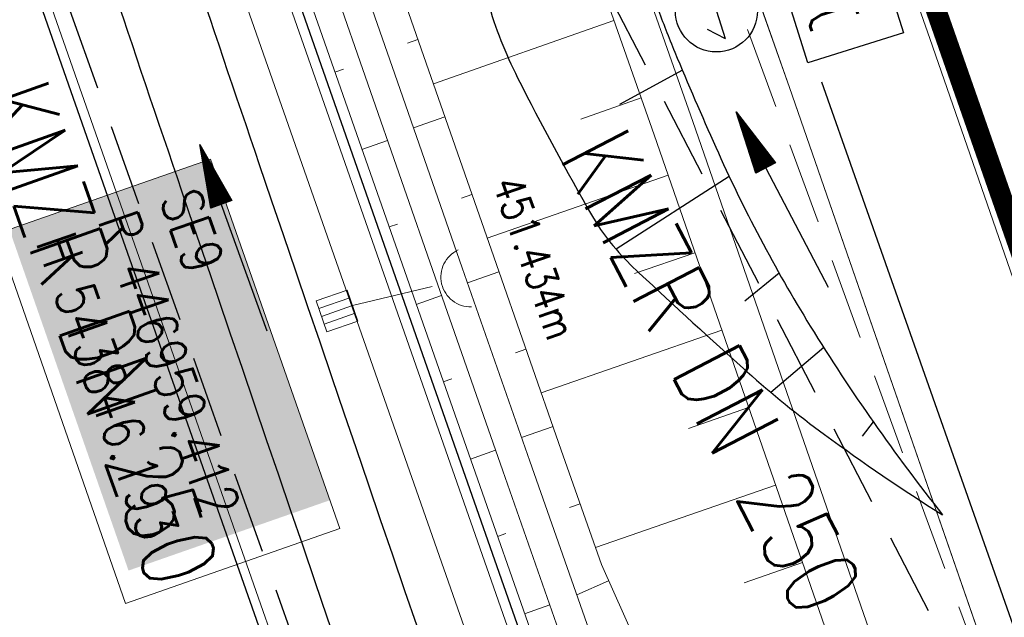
# Model space of a CAD drawing. Extents: x 446740 to 447511, y 442825 to 444215.
# Tile 46 of 94: x 446952 to 446976, y 443838 to 443853. Entities that reach past the tile are written whole.
import ezdxf
from ezdxf.enums import TextEntityAlignment as Align

# ---------------------------------------------------------------- set-up
doc = ezdxf.new("R2010")
doc.units = 0
doc.header["$LTSCALE"] = 2
doc.header["$MEASUREMENT"] = 0
doc.linetypes.add('AUSGEZOGEN', pattern=[0])
doc.linetypes.add('GESTRICH-X2', pattern=[1.5, 1, -0.5])
doc.layers.get('0').update_dxf_attribs({"linetype": 'AUSGEZOGEN'})
for name, color, linetype in [('205-GRENZL-BAB', 7, 'AUSGEZOGEN'), ('Beschriftung', 7, 'CONTINUOUS'), ('BOESCHG', 250, 'AUSGEZOGEN'), ('DURCHL', 200, 'GESTRICH-X2'), ('FBRTOP', 250, 'AUSGEZOGEN'), ('Hintergrund', 7, 'CONTINUOUS'), ('Hintergrundplan', 7, 'CONTINUOUS'), ('KANAL', 7, 'GESTRICH-X2'), ('MULDE', 250, 'AUSGEZOGEN'), ('NS', 5, 'AUSGEZOGEN'), ('PFEIL', 7, 'CONTINUOUS'), ('SCHLITZRINNE', 200, 'AUSGEZOGEN'), ('STRASSE', 250, 'AUSGEZOGEN'), ('TEXTO', 4, 'CONTINUOUS'), ('WEG', 250, 'GESTRICH-X2')]:
    doc.layers.add(name, color=color, linetype=linetype)
doc.styles.add('11', font='txt_____.ttf', dxfattribs={"width": 0.8, "height": 1})
doc.styles.add('8', font='txt_____.ttf', dxfattribs={"width": 0.8, "height": 1})
doc.styles.add('ROMANS', font='romans.shx', dxfattribs={"width": 0.8})

# ---------------------------------------------------------------- blocks, each defined once
blk = doc.blocks.new('NOTRUFS')
for p, q in [((-0.7, 0), (-0.357, 0.35)), ((-0.7, 0), (0.7, 0)), ((0.357, -0.35), (0.7, 0))]:
    blk.add_line(p, q)
blk.add_lwpolyline([(-2.143, 4.194), (1.876, 4.194), (1.876, 1.75), (-2.143, 1.75)], close=True)
blk.add_circle((0, 0), 1)
at = {"style": 'ROMANS', "width": 0.8}
blk.add_text('Not', height=1.8, dxfattribs=at).set_placement((-1.982, 2.071))
blk = doc.blocks.new('PFEIL2')
at = {"color": 0}
for p, q in [((0.881, -0.271), (0.879, 0.276)), ((0.879, 0.276), (2.429, 0.009)), ((0.911, 0.27), (0.879, 0.265)), ((0.965, 0.261), (0.879, 0.246)), ((1.019, 0.252), (0.879, 0.228)), ((1.073, 0.242), (0.879, 0.209)), ((0.88, 0.002), (-2.401, -0.012)), ((1.127, 0.233), (0.879, 0.191)), ((1.181, 0.224), (0.879, 0.172)), ((1.235, 0.214), (0.879, 0.154)), ((1.289, 0.205), (0.879, 0.135)), ((1.343, 0.196), (0.879, 0.117)), ((1.397, 0.187), (0.879, 0.098)), ((1.451, 0.177), (0.879, 0.08)), ((1.505, 0.168), (0.879, 0.061)), ((1.559, 0.159), (0.88, 0.043)), ((1.613, 0.149), (0.88, 0.024)), ((1.668, 0.14), (0.88, 0.006)), ((1.722, 0.131), (0.88, -0.013)), ((1.776, 0.121), (0.88, -0.031)), ((1.83, 0.112), (0.88, -0.05)), ((1.884, 0.103), (0.88, -0.068)), ((1.938, 0.094), (0.88, -0.087)), ((1.992, 0.084), (0.88, -0.105)), ((2.046, 0.075), (0.88, -0.124)), ((2.1, 0.066), (0.88, -0.142)), ((2.154, 0.056), (0.88, -0.161)), ((2.208, 0.047), (0.88, -0.179)), ((2.262, 0.038), (0.881, -0.198)), ((2.316, 0.029), (0.881, -0.216)), ((2.37, 0.019), (0.881, -0.235)), ((2.424, 0.01), (0.881, -0.253)), ((2.429, 0.009), (0.881, -0.271))]:
    blk.add_line(p, q, dxfattribs=at)
blk = doc.blocks.new('SK-quadrat Rand')
at = {"color": 18, "lineweight": 9, "true_color": 0x000000}
for p, q in [((-0.4, 0.8), (-0.4, 0)), ((-0.4, 0.8), (0.4, 0.8)), ((-0.2, 0.8), (-0.2, 0)), ((0, 0.8), (0, 0)), ((0.2, 0.8), (0.2, 0)), ((0.4, 0.8), (0.4, 0)), ((-0.4, 0), (0.4, 0))]:
    blk.add_line(p, q, dxfattribs=at)
blk = doc.blocks.new('Ein-_Auslauf')
at = {"color": 18, "lineweight": 9, "true_color": 0x000000}
blk.add_lwpolyline([(-0.700676, -0.583948, -0.816874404), (0.724419, -0.589597)], format="xyb", dxfattribs=at)

msp = doc.modelspace()

# ---------------------------------------------------------------- linework, layer by layer
at = {"layer": '205-GRENZL-BAB', "flags": 128}
msp.add_lwpolyline([(446938.808, 443909.082), (447023.182, 443668.438)], dxfattribs=at)
at = {"layer": 'Beschriftung', "color": 18, "lineweight": 9, "true_color": 0x000000}
msp.add_lwpolyline([(446956.313, 443849.199), (446959.463, 443840.183), (446954.239, 443838.358), (446951.089, 443847.374), (446956.313, 443849.199)], close=True, dxfattribs=at)
at = {"layer": 'BOESCHG'}
for p, q in [((446967.823, 443851.364), (446966.285, 443850.529)), ((446968.966, 443848.772), (446966.203, 443846.998)), ((446970.184, 443846.412), (446969.344, 443845.736)), ((446971.27, 443844.602), (446969.981, 443843.506)), ((446972.476, 443842.792), (446972.212, 443842.439))]:
    msp.add_line(p, q, dxfattribs=at)
msp.add_lwpolyline([(446968.069, 443858.09, 0.082449), (446967.026, 443855.018, 0.126788), (446967.216, 443852.898, 0.013319), (446967.636, 443851.81, 0.006148), (446968.636, 443849.491, 0.033287), (446970.943, 443845.124, 0.029224), (446974.17, 443840.517)], format="xyb", dxfattribs=at)
at = {"layer": 'BOESCHG', "flags": 128}
msp.add_lwpolyline([(446962.406, 443856.003, 0.030449), (446963.074, 443853.034, 0.046622), (446963.803, 443851.182, 0.013099), (446965.629, 443847.796, 0.051372), (446966.203, 443846.998, 0.023312), (446966.772, 443846.415, 0.005327), (446969.401, 443844.01, 0.024502), (446971.293, 443842.476, 0.017141), (446974.17, 443840.517)], format="xyb", dxfattribs=at)
at = {"layer": 'DURCHL'}
msp.add_line((446959.094, 443866.594), (446975.531, 443834.875), dxfattribs=at)
at = {"layer": 'FBRTOP', "color": 0, "const_width": 0.5}
for points in [[(447118.971, 443523.408, 0), (447120.057, 443520.305, 0.000001), (447128.316, 443496.708, -0.000001), (447136.574, 443473.112)], [(446961.367, 443973.726, -0.000008), (446963.147, 443968.64, -0.000007), (446967.276, 443956.841, 0.000013), (446971.405, 443945.042, 0.000013), (446975.535, 443933.245, -0.000019), (446979.664, 443921.447, -0.000006), (446983.793, 443909.648, 0.000004), (446987.922, 443897.849, 0.000002), (447000.31, 443862.454, 0.000002), (447012.697, 443827.06, 0.000004), (447025.085, 443791.665, -0.000006), (447037.473, 443756.271, 0), (447039.084, 443751.668, 0.000003)], [(446950.07, 443969.773, 0.000089), (446952.953, 443961.485, 0.000026), (446968.558, 443916.655, 0.000443), (446969.471, 443914.039, 0.00013), (446975.672, 443896.342, -0.000082), (446985.547, 443868.172, -0.00001), (446990.142, 443855.056, -0.000011), (446994.25, 443843.328, -0.000533), (447001.752, 443821.837, 0.000455), (447010.521, 443796.702, 0.000701), (447018.513, 443773.963, -0.000624), (447027.494, 443748.425, -0.000234), (447028.928, 443744.324, 0.000022), (447043.87, 443701.542, 0.000434), (447045.613, 443696.566, 0.000135), (447051.241, 443680.557)], [(446934.939, 443964.477, -0.000008), (446936.719, 443959.39, -0.000007), (446940.848, 443947.592, 0.000013), (446944.977, 443935.794, 0.000013), (446949.106, 443923.995, -0.000019), (446953.236, 443912.197, -0.000006), (446957.365, 443900.399, 0.000004), (446961.494, 443888.601, 0.000002), (446973.881, 443853.206, 0.000002), (446986.269, 443817.81, 0.000004), (446998.657, 443782.416, -0.000006), (447011.045, 443747.021, -0.000001), (447016.033, 443732.768, 0.000003)]]:
    msp.add_lwpolyline(points, format="xyb", dxfattribs=at)
at = {"layer": 'FBRTOP', "color": 0}
msp.add_lwpolyline([(446964.221, 443974.725, 0.000003), (446967.365, 443965.643, 0.00002), (446968.622, 443962.013, 0.001124), (446976.568, 443939.234, -0.000442), (446996.834, 443881.391), (447012.742, 443835.838, 0.000388), (447024.088, 443803.43, 0.00025), (447041.743, 443753.205)], format="xyb", dxfattribs=at)
at = {"layer": 'FBRTOP', "color": 0, "flags": 128}
msp.add_lwpolyline([(446971.217, 443851.087), (446976.341, 443836.546), (446984.571, 443813.112), (446992.782, 443789.739), (447001.122, 443765.641), (447009.39, 443742.174), (447013.054, 443731.734)], dxfattribs=at)
at = {"layer": 'Hintergrund', "color": 254, "lineweight": 18, "true_color": 0xcccccc}
for p, q in [((446966.15, 443852.579), (446961.748, 443851.033)), ((446961.371, 443852.115), (446961.116, 443852.026)), ((446959.345, 443851.317), (446959.554, 443851.39)), ((446966.813, 443850.692), (446965.344, 443850.176)), ((446962.03, 443850.227), (446961.263, 443849.959)), ((446960.006, 443849.429), (446960.63, 443849.648)), ((446967.472, 443848.804), (446963.06, 443847.273)), ((446962.688, 443848.338), (446962.433, 443848.249)), ((446960.667, 443847.542), (446960.874, 443847.614)), ((446968.127, 443846.914), (446966.658, 443846.405)), ((446963.347, 443846.45), (446962.581, 443846.182)), ((446961.329, 443845.654), (446961.948, 443845.871)), ((446968.783, 443845.025), (446964.379, 443843.497)), ((446964.007, 443844.562), (446963.751, 443844.473)), ((446961.99, 443843.767), (446962.196, 443843.839)), ((446969.439, 443843.135), (446967.972, 443842.627)), ((446964.667, 443842.674), (446963.9, 443842.406)), ((446962.651, 443841.879), (446963.267, 443842.095)), ((446970.094, 443841.246), (446965.701, 443839.721)), ((446965.328, 443840.786), (446965.072, 443840.697)), ((446963.313, 443839.992), (446963.518, 443840.064)), ((446970.75, 443839.357), (446969.329, 443838.863)), ((446966.023, 443838.912), (446965.246, 443838.564)), ((446963.974, 443838.104), (446964.59, 443838.32))]:
    msp.add_line(p, q, dxfattribs=at)
for points in [[(446931.127, 443963.143), (446935.752, 443949.918), (446944.508, 443924.8), (446951.196, 443905.817), (446961.721, 443875.748), (446970.434, 443850.942), (446977.309, 443831.13), (446985.117, 443808.885), (446986.607, 443804.627)], [(446928.767, 443962.317), (446933.392, 443949.093), (446942.149, 443923.973), (446948.837, 443904.989), (446959.362, 443874.92), (446968.074, 443850.118), (446974.949, 443830.306), (446982.758, 443808.057), (446984.248, 443803.801)], [(446927.823, 443961.987), (446932.448, 443948.763), (446941.205, 443923.642), (446947.894, 443904.657), (446958.418, 443874.589), (446967.13, 443849.788), (446974.005, 443829.977), (446981.815, 443807.726), (446983.304, 443803.471)], [(446920.891, 443959.56), (446969.752, 443820.101), (446968.065, 443816.669)], [(446915.699, 443957.743), (446967.152, 443810.886)]]:
    msp.add_lwpolyline(points, dxfattribs=at)
for points in [[(446924.217, 443960.724), (446924.339, 443960.344), (446925.837, 443955.571), (446927.122, 443950.723), (446928.798, 443946.012), (446930.379, 443941.268), (446932.009, 443936.542), (446933.601, 443931.801), (446935.372, 443927.124), (446935.7, 443926.102), (446945.181, 443898.773), (446958.291, 443860.982), (446959.93, 443856.258), (446961.573, 443851.536), (446963.22, 443846.815), (446964.869, 443842.095), (446965.847, 443839.304), (446966.685, 443837.433), (446968.423, 443832.743), (446975.129, 443814.03, -0.048938), (446974.989, 443809.593, 0.113003), (446975.807, 443801.512), (446976.063, 443800.822)], [(446922.979, 443960.291), (446944.415, 443898.503), (446957.525, 443860.712), (446959.164, 443855.988), (446960.807, 443851.267), (446962.453, 443846.546), (446964.102, 443841.827), (446965.756, 443837.108), (446967.413, 443832.39), (446971.979, 443819.389, -0.068029), (446973.104, 443813.896, -0.048999), (446972.975, 443809.85, 0.113451), (446973.894, 443800.834), (446974.159, 443800.117)], [(446973.503, 443799.874), (446973.234, 443800.599, -0.113568), (446972.281, 443809.941, 0.117419), (446971.319, 443819.157), (446966.753, 443832.158), (446965.096, 443836.876), (446963.442, 443841.595), (446961.793, 443846.315), (446960.146, 443851.036), (446958.503, 443855.758), (446956.864, 443860.482), (446943.754, 443898.273), (446922.318, 443960.06)], [(446972.481, 443799.529), (446971.97, 443801.003, -0.118953), (446971.098, 443810.826, 0.125853), (446970.293, 443820.069), (446921.363, 443959.725, 0.414457)], [(446919.947, 443959.23), (446968.302, 443821.214, -0.227664), (446967.728, 443816.05, 0.227694), (446967.152, 443810.886)]]:
    msp.add_lwpolyline(points, format="xyb", dxfattribs=at)
at = {"layer": 'Hintergrundplan', "color": 254, "lineweight": 18, "true_color": 0xcccccc}
for p, q in [((446961.721, 443875.748), (446970.434, 443850.942)), ((446966.15, 443852.579), (446961.748, 443851.033)), ((446961.371, 443852.115), (446961.116, 443852.026)), ((446959.345, 443851.317), (446959.554, 443851.39)), ((446970.434, 443850.942), (446977.309, 443831.13)), ((446966.813, 443850.692), (446965.344, 443850.176)), ((446962.03, 443850.227), (446961.263, 443849.959)), ((446960.006, 443849.429), (446960.63, 443849.648)), ((446967.472, 443848.804), (446963.06, 443847.273)), ((446962.688, 443848.338), (446962.433, 443848.249)), ((446960.667, 443847.542), (446960.874, 443847.614)), ((446968.127, 443846.914), (446966.658, 443846.405)), ((446963.347, 443846.45), (446962.581, 443846.182)), ((446961.329, 443845.654), (446961.948, 443845.871)), ((446968.783, 443845.025), (446964.379, 443843.497)), ((446964.007, 443844.562), (446963.751, 443844.473)), ((446961.99, 443843.767), (446962.196, 443843.839)), ((446969.439, 443843.135), (446967.972, 443842.627)), ((446964.667, 443842.674), (446963.9, 443842.406)), ((446962.651, 443841.879), (446963.267, 443842.095)), ((446970.094, 443841.246), (446965.701, 443839.721)), ((446965.328, 443840.786), (446965.072, 443840.697)), ((446963.313, 443839.992), (446963.518, 443840.064)), ((446970.75, 443839.357), (446969.329, 443838.863)), ((446966.023, 443838.912), (446965.246, 443838.564)), ((446963.974, 443838.104), (446964.59, 443838.32))]:
    msp.add_line(p, q, dxfattribs=at)
for points in [[(446934.548, 443964.34), (446939.173, 443951.115), (446947.929, 443925.999), (446954.616, 443907.018), (446965.142, 443876.947), (446973.857, 443852.137), (446980.732, 443832.324), (446988.537, 443810.086), (446997.416, 443784.716), (447004.888, 443762.982), (447021.434, 443716.029)], [(446928.767, 443962.317), (446933.392, 443949.093), (446942.149, 443923.973), (446948.837, 443904.989), (446959.362, 443874.92), (446968.074, 443850.118), (446974.949, 443830.306), (446982.758, 443808.057), (446984.248, 443803.801)], [(446927.823, 443961.987), (446932.448, 443948.763), (446941.205, 443923.642), (446947.894, 443904.657), (446958.418, 443874.589), (446967.13, 443849.788), (446974.005, 443829.977), (446981.815, 443807.726), (446983.304, 443803.471)], [(446920.891, 443959.56), (446969.752, 443820.101), (446968.065, 443816.669)], [(446915.699, 443957.743), (446967.152, 443810.886)]]:
    msp.add_lwpolyline(points, dxfattribs=at)
for points in [[(446924.217, 443960.724), (446924.339, 443960.344), (446925.837, 443955.571), (446927.122, 443950.723), (446928.798, 443946.012), (446930.379, 443941.268), (446932.009, 443936.542), (446933.601, 443931.801), (446935.372, 443927.124), (446935.7, 443926.102), (446945.181, 443898.773), (446958.291, 443860.982), (446959.93, 443856.258), (446961.573, 443851.536), (446963.22, 443846.815), (446964.869, 443842.095), (446965.847, 443839.304), (446966.685, 443837.433), (446968.423, 443832.743), (446975.129, 443814.03, -0.048938), (446974.989, 443809.593, 0.113003), (446975.807, 443801.512), (446976.063, 443800.822)], [(446922.979, 443960.291), (446944.415, 443898.503), (446957.525, 443860.712), (446959.164, 443855.988), (446960.807, 443851.267), (446962.453, 443846.546), (446964.102, 443841.827), (446965.756, 443837.108), (446967.413, 443832.39), (446971.979, 443819.389, -0.068029), (446973.104, 443813.896, -0.048999), (446972.975, 443809.85, 0.113451), (446973.894, 443800.834), (446974.159, 443800.117)], [(446973.503, 443799.874), (446973.234, 443800.599, -0.113568), (446972.281, 443809.941, 0.117419), (446971.319, 443819.157), (446966.753, 443832.158), (446965.096, 443836.876), (446963.442, 443841.595), (446961.793, 443846.315), (446960.146, 443851.036), (446958.503, 443855.758), (446956.864, 443860.482), (446943.754, 443898.273), (446922.318, 443960.06)], [(446972.481, 443799.529), (446971.97, 443801.003, -0.118953), (446971.098, 443810.826, 0.125853), (446970.293, 443820.069), (446921.363, 443959.725, 0.414457)], [(446919.947, 443959.23), (446968.302, 443821.214, -0.227664), (446967.728, 443816.05, 0.227694), (446967.152, 443810.886)]]:
    msp.add_lwpolyline(points, format="xyb", dxfattribs=at)
at = {"layer": 'KANAL', "color": 92, "lineweight": 9, "true_color": 0x00b400}
for p, q in [((446976.287, 443833.578, 453.34), (446957.435, 443885.082, 452.86)), ((446959.775, 443845.625, 451.958), (446961.948, 443846.141, 451.434))]:
    msp.add_line(p, q, dxfattribs=at)
at = {"layer": 'KANAL'}
for p, q in [((446944.844, 443875.438), (446962.125, 443826.813)), ((446959.094, 443866.594), (446975.531, 443834.875))]:
    msp.add_line(p, q, dxfattribs=at)
at = {"layer": 'MULDE'}
for points in [[(446950.228, 443882.252, 0.04582), (446948.791, 443880.251, 0.087376), (446947.941, 443877.974, 0.02973), (446947.507, 443874.479, 0.075769), (446947.65, 443872.843, 0.019142), (446948.681, 443869.213, 0.00323), (446955.605, 443848.426, 0.002108), (446974.71, 443793.048, 0.009418), (446979.284, 443780.719, 0.012166), (446982.354, 443773.426, 0.02146), (446984.395, 443769.365, 0.018846), (446984.853, 443768.611, 0.001561), (446990.251, 443760.497, 0.020586), (446995.86, 443752.827, 0.007314), (446999.857, 443747.956, 0.015038)], [(446951.474, 443880.625, 0.036809), (446950.515, 443879.238, 0.087376), (446949.907, 443877.61, 0.02973), (446949.503, 443874.351, 0.075769), (446949.594, 443873.315, 0.019142), (446950.583, 443869.833, 0.00323), (446957.499, 443849.07, 0.002108), (446976.598, 443793.708, 0.009418), (446981.146, 443781.449, 0.012166), (446984.178, 443774.247, 0.02146), (446986.141, 443770.339, 0.018846), (446986.521, 443769.714, 0.001561), (446991.913, 443761.611, 0.020586), (446997.424, 443754.073, 0.015038), (447005.717, 443744.279, 0.015038)]]:
    msp.add_lwpolyline(points, format="xyb", dxfattribs=at)
at = {"layer": 'SCHLITZRINNE'}
for points in [[(446946.636, 443968.571, 0.000016), (446947.849, 443965.085, 0.000199), (446950.544, 443957.352, 0.000027), (446955.553, 443942.997, 0.000044), (446958.667, 443934.078, 0.000101), (446962.051, 443924.393, 0.000084), (446966.153, 443912.669, 0.000975), (446970.092, 443901.486, -0.001001), (446974.031, 443890.303, -0.000613), (446978.162, 443878.453, 0.000574), (446982.293, 443866.603, 0.000043), (446985.962, 443856.119, 0.000041), (446989.821, 443845.1, 0.000098), (446990.721, 443842.532, -0.000006), (447006.522, 443797.477, -0.000336), (447009.233, 443789.73, -0.000126), (447016.458, 443769.022)], [(446973.636, 443889.757, -0.000594), (446977.64, 443878.272, 0.000574), (446981.771, 443866.42, 0.000043), (446985.441, 443855.936, 0.000038), (446988.958, 443845.892, 0.000098)]]:
    msp.add_lwpolyline(points, format="xyb", dxfattribs=at)
at = {"layer": 'STRASSE'}
for points in [[(447062.812, 443984.485, 0.000031), (447067.774, 443953.189, 0.000135), (447068.931, 443945.908, 0.000002), (447074.525, 443910.767, 0.000014), (447075.333, 443905.695, 0.000003), (447075.577, 443904.158, 0.000002), (447075.88, 443902.258, 0.000405)], [(447056.172, 444006.907, 0.000256), (447057.959, 443995.782, 0.000007), (447066.417, 443943.312, -0.000072), (447067.235, 443938.233, -0.000506), (447069.899, 443921.568, 0.000383), (447073.414, 443899.55, 0.002551), (447074.205, 443894.777, 0.000503), (447078.363, 443870.591, 0.006787), (447082.529, 443848.311, 0.026597), (447083.97, 443842.705, 0.011408), (447085.657, 443837.742, 0.003012), (447092.583, 443819.14, 0.000539), (447102.034, 443794.298, 0.00389), (447103.374, 443790.868, 0.002567), (447104.913, 443787.074, -0.001252), (447108.088, 443779.304, -0.003407), (447110.594, 443773.006, -0.003634)], [(446963.395, 443791.048, 0.000903), (446963.475, 443790.95, 0.008098), (446964.815, 443789.354, 0.044964), (446965.487, 443788.707, 0.04079), (446966.339, 443788.131, 0.158037), (446967.576, 443787.881, 0.469329), (446967.853, 443788.304, 0.009198), (446967.52, 443789.322, 0.000223), (446952.986, 443831.009, 0.000004), (446936.423, 443878.447, -0.000017), (446932.249, 443890.404, -0.0013), (446927.963, 443902.785, 0.001293), (446923.656, 443915.228, 0.025648), (446922.292, 443918.574, 0.024383), (446920.513, 443921.932, 0.071691), (446919.532, 443923.147, 0.016707), (446914.498, 443927.52, 0.052871), (446911.116, 443929.717, 0.037612), (446905.892, 443931.897)]]:
    msp.add_lwpolyline(points, format="xyb", dxfattribs=at)
msp.add_lwpolyline([(446978.811, 443777.804), (446977.838, 443779.92), (446953.977, 443847.794), (446944.372, 443875.211)], dxfattribs=at)
at = {"layer": 'WEG', "flags": 128}
msp.add_lwpolyline([(446976.819, 443622.809, 0.003478), (446990.635, 443633.804, 0.004455), (447000.398, 443641.83, 0.000244), (447009.149, 443649.163, 0.00383), (447009.702, 443649.634, 0.029535), (447011.872, 443651.748, 0.030309), (447013.725, 443654.045, 0.044337), (447014.902, 443656.056, 0.024922), (447016.481, 443659.884, 0.020172), (447017.405, 443662.859, 0.030072), (447017.821, 443664.908, 0.045014), (447017.963, 443667.723, 0.03518), (447017.568, 443671.304, 0.019616), (447016.56, 443675.826, 0.016896), (447015.009, 443680.976, 0.009595), (447013.503, 443685.161, 0.006158), (447010.953, 443691.603, 0.021057), (447006.381, 443701.537, 0.034412), (447002.925, 443707.273, 0.024481), (446996.978, 443714.936, 0.010018), (446981.195, 443732.608, 0.000195), (446953.17, 443762.726, 0.000666), (446944.962, 443771.517, 0.000046), (446941.056, 443775.688, 0.000009), (446922.08, 443795.949, 0.001109), (446881.764, 443838.802, 0.00487), (446872.464, 443848.453, 0.033993), (446870.176, 443850.485, 0.027932), (446867.108, 443852.595, 0.056779), (446865.132, 443853.509, 0.044375), (446862.423, 443854.146, 0.066457), (446859.151, 443854.177, 0.07715), (446856.435, 443853.405, 0.026945), (446855.343, 443852.829, 0.005039), (446849.713, 443849.386, 0.024312), (446844.157, 443845.523, 0.01939), (446837.642, 443840.09)], format="xyb", dxfattribs=at)

# ---------------------------------------------------------------- block references
at = {"layer": 'KANAL'}
for name, p, rotation in [('Ein-_Auslauf', (446961.948, 443846.141), 103.358056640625), ('SK-quadrat Rand', (446959.775, 443845.625), 109.3053680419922)]:
    msp.add_blockref(name, p, dxfattribs=dict(at, rotation=rotation))
at = {"layer": 'NS', "rotation": 287.4873819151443}
msp.add_blockref('NOTRUFS', (446968.652, 443852.811), dxfattribs=at)
at = {"layer": 'PFEIL'}
for p, rotation in [((446970.262, 443848.2), 117.4189999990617), ((446956.87, 443847.265), 109.5523000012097)]:
    msp.add_blockref('PFEIL2', p, dxfattribs=dict(at, rotation=rotation))

# ---------------------------------------------------------------- texts
at = {"layer": 'Beschriftung', "color": 18, "true_color": 0x000000, "insert": (446956.006, 443848.562), "char_height": 1, "attachment_point": 1, "rotation": 289.2551, "line_spacing_factor": 0.959981, "style": '8', "bg_fill": 1, "box_fill_scale": 1.5, "bg_fill_color": 256, "bg_fill_true_color": 11599800, "bg_fill_transparency": 0}
msp.add_mtext('SE9^JR 446959.412^JH 543846.193', dxfattribs=at)
at = {"layer": 'KANAL', "color": 18, "true_color": 0x000000, "insert": (446963.891, 443848.854), "char_height": 0.75, "attachment_point": 1, "rotation": 289.3525, "line_spacing_factor": 0.959981, "style": '11'}
msp.add_mtext('451.434m', dxfattribs=at)
at = {"layer": 'TEXTO', "style": 'ROMANS', "width": 0.75}
for rotation, p in [(289.5523, (446952.723, 443844.641)), (297.419, (446967.739, 443843.59))]:
    msp.add_text('KMZR DN 250', height=1.8, rotation=rotation, dxfattribs=at).set_placement(p, align=Align.CENTER)

doc.saveas('drawing.dxf')
